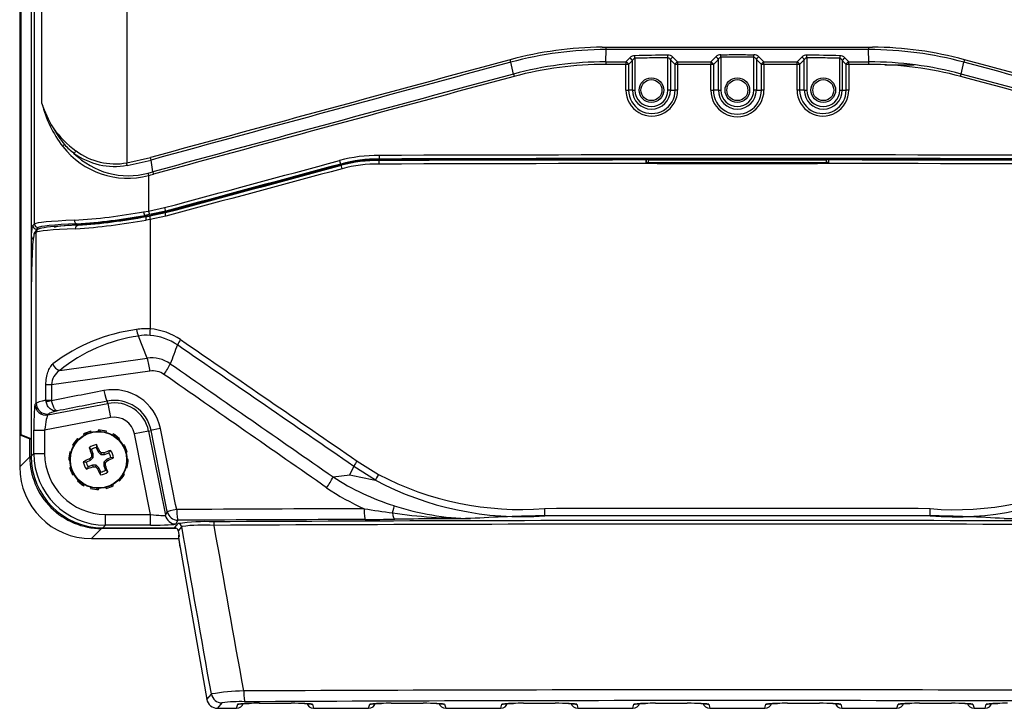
# Paper-space layout 'Layout1' of a CAD drawing. Header units: millimetres. Extents: x 44 to 263, y 63 to 187.
# Tile 1 of 11: x 44 to 85, y 63 to 92. Entities that reach past the tile are written whole.
import ezdxf

# ---------------------------------------------------------------- set-up
doc = ezdxf.new("R2010")
doc.units = ezdxf.units.MM
for name, color, linetype in [('Default', 7, 'Continuous'), ('MS-001450', 7, 'Continuous'), ('MS-001451', 7, 'Continuous'), ('MS-001452', 7, 'Continuous'), ('SCREW_-_M4_X_12M', 7, 'Continuous')]:
    doc.layers.add(name, color=color, linetype=linetype)

# ---------------------------------------------------------------- blocks, each defined once
blk = doc.blocks.new('SE')
at = {"layer": 'MS-001450', "color": 7, "linetype": 'Continuous'}
blk.add_line((80.914, 90.018), (79.685, 90.018), dxfattribs=at)
at = {"layer": 'MS-001451', "color": 7, "linetype": 'Continuous'}
for p, q in [((43.528, 118.215), (43.528, 73.222)), ((43.528, 118.215), (43.528, 73.222)), ((44.151, 83.374), (44.151, 117.592)), ((43.532, 116.873), (43.532, 74.564)), ((43.584, 74.564), (43.584, 116.872)), ((44.003, 117.04), (44.003, 80.271)), ((44.016, 82.845), (44.016, 117.066)), ((48.002, 109.336), (48.002, 85.931)), ((44.456, 88.416), (44.456, 106.333)), ((67.873, 90.768), (68.035, 90.769)), ((68.021, 90.151), (68.034, 90.663)), ((79.008, 90.663), (68.034, 90.663)), ((68.035, 90.769), (79.007, 90.769)), ((79.007, 90.769), (79.17, 90.768)), ((79.022, 90.151), (79.008, 90.663)), ((64.162, 89.641), (64.052, 90.135)), ((68.021, 90.151), (68.867, 90.151)), ((68.867, 90.151), (69.027, 90.315)), ((69.135, 90.209), (68.975, 90.045)), ((69.135, 88.968), (69.135, 90.209)), ((69.242, 90.301), (69.239, 90.407)), ((69.242, 90.301), (69.242, 88.968)), ((70.617, 90.325), (70.616, 90.431)), ((70.617, 88.968), (70.617, 90.325)), ((70.723, 90.24), (70.723, 88.968)), ((70.921, 90.045), (70.723, 90.24)), ((70.828, 90.346), (71.025, 90.151)), ((71.025, 90.151), (72.412, 90.151)), ((72.412, 90.151), (72.621, 90.361)), ((72.727, 90.255), (72.518, 90.045)), ((72.727, 88.968), (72.727, 90.255)), ((72.833, 90.344), (72.833, 90.45)), ((72.833, 90.344), (72.833, 88.968)), ((74.209, 90.344), (74.21, 90.45)), ((74.209, 88.968), (74.209, 90.344)), ((74.524, 90.045), (74.315, 90.255)), ((74.315, 90.255), (74.315, 88.968)), ((74.422, 90.361), (74.631, 90.151)), ((74.631, 90.151), (76.017, 90.151)), ((76.017, 90.151), (76.215, 90.346)), ((76.319, 90.24), (76.122, 90.045)), ((76.319, 88.968), (76.319, 90.24)), ((76.425, 90.325), (76.427, 90.431)), ((76.425, 90.325), (76.425, 88.968)), ((77.803, 90.407), (77.801, 90.301)), ((77.801, 88.968), (77.801, 90.301)), ((78.068, 90.045), (77.907, 90.209)), ((77.907, 90.209), (77.907, 88.968)), ((78.015, 90.315), (78.176, 90.151)), ((78.176, 90.151), (79.022, 90.151)), ((82.881, 89.641), (82.991, 90.135)), ((68.866, 90.045), (68.02, 90.045)), ((68.866, 88.968), (68.866, 90.045)), ((68.975, 90.045), (68.866, 90.045)), ((68.975, 90.045), (68.975, 88.968)), ((70.921, 88.968), (70.921, 90.045)), ((71.025, 90.045), (70.921, 90.045)), ((71.025, 90.045), (71.025, 88.968)), ((72.411, 90.045), (71.025, 90.045)), ((72.411, 88.968), (72.411, 90.045)), ((72.518, 90.045), (72.411, 90.045)), ((72.518, 90.045), (72.518, 88.968)), ((74.524, 88.968), (74.524, 90.045)), ((74.631, 90.045), (74.524, 90.045)), ((76.018, 90.045), (74.631, 90.045)), ((74.631, 90.045), (74.631, 88.968)), ((76.018, 88.968), (76.018, 90.045)), ((76.122, 90.045), (76.018, 90.045)), ((76.122, 90.045), (76.122, 88.968)), ((78.068, 88.968), (78.068, 90.045)), ((78.177, 90.045), (78.068, 90.045)), ((79.023, 90.045), (78.177, 90.045)), ((78.177, 90.045), (78.177, 88.968)), ((68.866, 88.968), (68.975, 88.968)), ((69.135, 88.968), (68.975, 88.968)), ((69.135, 88.968), (69.242, 88.968)), ((70.723, 88.968), (70.617, 88.968)), ((70.723, 88.968), (70.921, 88.968)), ((71.025, 88.968), (70.921, 88.968)), ((72.411, 88.968), (72.518, 88.968)), ((72.727, 88.968), (72.518, 88.968)), ((72.727, 88.968), (72.833, 88.968)), ((74.315, 88.968), (74.209, 88.968)), ((74.315, 88.968), (74.524, 88.968)), ((74.631, 88.968), (74.524, 88.968)), ((76.122, 88.968), (76.018, 88.968)), ((76.319, 88.968), (76.122, 88.968)), ((76.319, 88.968), (76.425, 88.968)), ((77.801, 88.968), (77.907, 88.968)), ((77.907, 88.968), (78.068, 88.968)), ((78.177, 88.968), (78.068, 88.968)), ((48.002, 85.931), (48.996, 86.149)), ((49.091, 85.553), (49.018, 86.047)), ((69.049, 86.08), (69.049, 86.049)), ((77.993, 86.049), (77.993, 86.08)), ((56.956, 85.852), (56.948, 85.881)), ((48.913, 85.398), (48.913, 83.916)), ((48.913, 83.916), (49.577, 84.057)), ((48.709, 83.884), (48.913, 83.916)), ((48.955, 83.768), (48.752, 83.735)), ((48.756, 83.705), (48.752, 83.735)), ((48.752, 83.735), (48.752, 83.735)), ((48.756, 83.705), (49.01, 83.748)), ((49.632, 83.912), (48.955, 83.768)), ((49.64, 83.884), (49.01, 83.748)), ((49.01, 83.748), (49.01, 83.721)), ((49.64, 83.884), (49.632, 83.912)), ((49.632, 83.912), (49.632, 83.912)), ((44.082, 83.305), (44.151, 83.374)), ((44.301, 83.224), (44.232, 83.155)), ((44.232, 83.155), (44.298, 83.155)), ((45.92, 83.336), (45.92, 83.38)), ((45.92, 83.38), (45.92, 83.38)), ((44.016, 82.845), (44.016, 82.842)), ((44.003, 80.271), (44.003, 80.158)), ((44.003, 80.158), (44.003, 74.397)), ((44.003, 80.158), (44.007, 80.158)), ((43.532, 74.564), (43.951, 74.397)), ((43.532, 74.564), (43.584, 74.564)), ((44.003, 74.397), (43.584, 74.564)), ((43.951, 73.645), (43.951, 74.397)), ((43.528, 73.222), (43.951, 73.645)), ((44.007, 73.645), (43.951, 73.645)), ((43.528, 73.222), (43.528, 73.222)), ((46.948, 70.648), (46.525, 70.225)), ((46.948, 70.676), (46.948, 70.648)), ((50.047, 70.648), (46.948, 70.648)), ((46.525, 70.225), (49.984, 70.225)), ((46.525, 70.225), (46.525, 70.225)), ((46.525, 70.225), (49.984, 70.225)), ((49.984, 70.225), (49.984, 70.225))]:
    blk.add_line(p, q, dxfattribs=at)
for centre, radius in [((69.929, 88.968), 0.514), ((69.929, 88.968), 0.439), ((73.521, 88.968), 0.514), ((73.521, 88.968), 0.439), ((77.113, 88.968), 0.514), ((77.113, 88.968), 0.439)]:
    blk.add_circle(centre, radius, dxfattribs=at)
for centre, radius, start, end in [((68.036, 75.37), 15.399, 90.6078, 105.0943), ((68.035, 75.363), 15.3, 90.0024, 105.0906), ((63.696, 90.764), 4.34, 358.6662, 0.0667), ((83.347, 90.763), 4.34, 179.9215, 181.322), ((79.008, 75.364), 15.299, 74.9093, 89.9977), ((79.006, 75.369), 15.401, 74.9062, 89.3921), ((961.562, -3239.05), 3448.149, 105.087561, 105.34639), ((962.1, -3241.778), 3450.818, 105.084437, 105.343116), ((61.557, 89.567), 2.559, 12.841, 15.2048), ((68.021, 75.291), 14.86, 90.0018, 105.0533), ((72.359, 90.051), 4.34, 178.678, 180.0785), ((69.246, 90.101), 0.307, 91.3232, 135.678), ((73.523, -119.497), 209.948, 90.79352, 91.16921), ((70.62, 90.135), 0.296, 45.4434, 90.8921), ((72.834, 90.149), 0.301, 90.2193, 135.1298), ((74.208, 90.149), 0.301, 44.8702, 89.7807), ((76.422, 90.135), 0.296, 89.1079, 134.5566), ((73.519, -119.497), 209.948, 88.83079, 89.20648), ((77.796, 90.101), 0.307, 44.3218, 88.6769), ((79.021, 75.291), 14.86, 74.9467, 89.998), ((74.683, 90.051), 4.34, 359.9215, 1.322), ((85.485, 89.567), 2.559, 164.795, 167.1588), ((-811.735, -3229.388), 3437.99, 74.65563, 74.915292), ((-811.608, -3228.187), 3436.902, 74.652443, 74.912154), ((68.02, 75.285), 14.76, 90.0018, 105.0503), ((79.023, 75.287), 14.758, 74.9486, 89.999), ((968.589, -3274.169), 3483.275, 105.049205, 105.306058), ((968.851, -3275.886), 3484.896, 105.046058, 105.302839), ((66.707, 90.222), 2.61, 192.8633, 195.1809), ((80.336, 90.222), 2.61, 344.8192, 347.1368), ((-827.239, -3295.908), 3505.641, 74.697853, 74.953175), ((-815.66, -3252.296), 3460.624, 74.69231, 74.950875), ((69.945, 88.967), 1.08, 179.913, 0.087), ((69.948, 88.966), 0.973, 179.8623, 0.1377), ((69.929, 88.968), 0.794, 180, 0), ((69.929, 88.968), 0.688, 180, 0), ((73.521, 88.966), 1.11, 179.902, 0.098), ((73.521, 88.966), 1.003, 179.8514, 0.1486), ((73.521, 88.968), 0.794, 180, 0), ((73.521, 88.968), 0.688, 180, 0), ((77.097, 88.967), 1.08, 179.913, 0.087), ((77.095, 88.966), 0.973, 179.8623, 0.1377), ((77.113, 88.968), 0.794, 180, 0), ((77.113, 88.968), 0.688, 180, 0), ((49.264, 89.627), 4.958, 194.1376, 217.4644), ((49.006, 89.857), 4.772, 197.5709, 211.1228), ((50.539, 90.766), 6.555, 211.0071, 218.4132), ((48.501, 90.021), 4.444, 216.3156, 233.8772), ((48.041, 88.724), 3.438, 217.9144, 284.6898), ((48.563, 89.685), 4.352, 223.4248, 230.5209), ((47.514, 88.602), 2.715, 233.0456, 280.3414), ((48.06, 88.596), 3.205, 225.0814, 285.0623), ((47.501, 88.715), 2.934, 234.5015, 280.0694), ((46.299, 96.008), 10.326, 279.5564, 285.2652), ((48.065, 85.892), 0.966, 9.2142, 15.4332), ((58.497, 80.138), 6.101, 89.5414, 105.199), ((58.508, 80.146), 5.943, 89.5302, 105.218), ((58.518, 80.095), 5.965, 89.0528, 105.1766), ((59.136, 86.205), 0.591, 176.7808, 191.3847), ((73.521, -4700.289), 4786.365, 89.946436, 90.053564), ((46.311, 95.763), 10.582, 284.1212, 285.2328), ((46.227, 96.067), 11.002, 284.1343, 285.215), ((50.06, 85.713), 0.982, 189.3846, 195.5048), ((44.186, 108.865), 25.387, 273.6825, 280.2632), ((44.362, 107.275), 23.945, 273.7297, 280.5638), ((44.387, 106.165), 22.88, 273.8415, 281.0088), ((257.095, 80.471), 213.092, 179.36174, 180.05382), ((44.065, 76.772), 2.379, 267.2372, 268.57), ((46.947, 73.644), 2.996, 179.9851, 270.0149)]:
    blk.add_arc(centre, radius, start, end, dxfattribs=at)
for centre, major_axis, ratio, start_param, end_param in [((68.869, 90.045), (0, 0.15), 0.02217, 0.785398, 1.570796), ((68.869, 90.045), (0.107, -0.105), 0.573131, 1.04096, 2.101052), ((69.029, 90.209), (0.107, -0.105), 0.573272, 1.041165, 2.100819), ((70.829, 90.24), (0.105, 0.107), 0.579837, 1.050816, 2.090633), ((71.027, 90.045), (0.105, 0.107), 0.579652, 1.050554, 2.090915), ((71.027, 90.045), (0, 0.15), 0.011887, 0.785398, 1.570796), ((72.412, 90.045), (0, -0.15), 0.005286, 3.926991, 4.712389), ((72.412, 90.045), (0.106, -0.106), 0.576336, 1.045681, 2.095936), ((72.621, 90.255), (0.106, -0.106), 0.576526, 1.045964, 2.095644), ((74.421, 90.255), (0.106, 0.106), 0.576526, 1.045949, 2.095628), ((74.63, 90.045), (0.106, 0.106), 0.576336, 1.045657, 2.095912), ((74.63, 90.045), (0, 0.15), 0.005286, 4.712389, 5.497787), ((76.016, 90.045), (0, 0.15), 0.011887, 4.712389, 5.497787), ((76.016, 90.045), (0.105, -0.107), 0.579652, 1.050677, 2.091039), ((76.213, 90.24), (0.105, -0.107), 0.579837, 1.05096, 2.090777), ((78.013, 90.209), (0.107, 0.105), 0.573272, 1.040774, 2.100427), ((78.174, 90.045), (0.107, 0.105), 0.573131, 1.040541, 2.100632), ((78.174, 90.045), (0, 0.15), 0.02217, 4.712389, 5.497787), ((45.446, 86.611), (0.117, 0.094), 0.615992, 1.450256, 2.226006), ((45.79, 86.432), (0.087, 0.122), 0.533761, 4.132276, 5.075843), ((73.521, 77.1), (-210, 0), 0.04363, 4.640646, 4.78376), ((73.521, 76.95), (209.85, 0), 0.043661, 1.499054, 1.642167), ((73.521, 76.95), (-209.175, 0), 0.043661, -1.549415, -1.499479), ((73.521, 76.95), (209.175, 0), 0.043661, 1.498822, 1.549415), ((47.983, 85.931), (0.025, -0.148), 0.120209, 0.764991, 1.550595), ((48.931, 85.398), (-0.037, 0.145), 0.113676, 0.756636, 1.542159), ((48.931, 83.916), (-0.025, 0.148), 0.115523, 1.551018, 3.097665), ((44.232, 83.305), (-0.106, 0.106), 0.998099, 0.786349, 2.355243), ((49.546, 83.364), (-5.4, 0), 0.042448, 5.474782, 6.239552), ((44.301, 83.374), (-0.106, 0.106), 0.998099, 0.786349, 2.355243), ((49.546, 83.214), (-5.25, 0), 0.043661, 5.474776, 6.239552), ((49.546, 83.214), (-4.575, 0), 0.043661, -0.655832, -0.043633), ((44.153, 80.271), (-0.15, 0), 0.035945, 0.008732, 0.248991), ((46.531, 73.228), (2.125, 2.125), 0.998289, 2.357146, 3.926039)]:
    blk.add_ellipse(centre, major_axis=major_axis, ratio=ratio, start_param=start_param, end_param=end_param, dxfattribs=at)
for points, knots in [([(69.135, 90.209), (69.146, 90.23), (69.159, 90.25), (69.184, 90.277), (69.194, 90.284), (69.216, 90.297), (69.228, 90.301), (69.242, 90.301)], [0, 0, 0, 0, 0.5, 0.5, 0.75, 0.75, 1, 1, 1, 1]), ([(70.617, 90.325), (70.388, 90.322), (70.159, 90.318), (69.93, 90.314), (69.701, 90.31), (69.471, 90.306), (69.242, 90.301)], [0, 0, 0, 0, 0.499225, 0.499225, 0.499225, 1, 1, 1, 1]), ([(70.617, 90.325), (70.63, 90.325), (70.642, 90.322), (70.665, 90.312), (70.675, 90.304), (70.7, 90.28), (70.713, 90.26), (70.723, 90.24)], [0, 0, 0, 0, 0.25, 0.25, 0.5, 0.5, 1, 1, 1, 1]), ([(72.727, 90.255), (72.738, 90.276), (72.75, 90.296), (72.776, 90.321), (72.786, 90.329), (72.808, 90.34), (72.82, 90.344), (72.833, 90.344)], [0, 0, 0, 0, 0.5, 0.5, 0.75, 0.75, 1, 1, 1, 1]), ([(72.833, 90.45), (73.062, 90.451), (73.292, 90.451), (73.521, 90.451), (73.751, 90.451), (73.98, 90.451), (74.21, 90.45)], [0, 0, 0, 0, 0.500004, 0.500004, 0.500004, 1, 1, 1, 1]), ([(74.209, 90.344), (73.98, 90.345), (73.751, 90.345), (73.521, 90.345), (73.292, 90.345), (73.063, 90.345), (72.833, 90.344)], [0, 0, 0, 0, 0.499996, 0.499996, 0.499996, 1, 1, 1, 1]), ([(74.209, 90.344), (74.222, 90.344), (74.235, 90.34), (74.257, 90.329), (74.266, 90.321), (74.292, 90.296), (74.305, 90.276), (74.315, 90.255)], [0, 0, 0, 0, 0.25, 0.25, 0.5, 0.5, 1, 1, 1, 1]), ([(76.319, 90.24), (76.33, 90.26), (76.342, 90.28), (76.368, 90.304), (76.378, 90.311), (76.4, 90.322), (76.413, 90.325), (76.425, 90.325)], [0, 0, 0, 0, 0.5, 0.5, 0.75, 0.75, 1, 1, 1, 1]), ([(77.801, 90.301), (77.571, 90.306), (77.342, 90.31), (77.112, 90.314), (76.883, 90.318), (76.654, 90.322), (76.425, 90.325)], [0, 0, 0, 0, 0.500767, 0.500767, 0.500767, 1, 1, 1, 1]), ([(77.801, 90.301), (77.814, 90.301), (77.827, 90.297), (77.849, 90.285), (77.858, 90.277), (77.884, 90.251), (77.897, 90.23), (77.907, 90.209)], [0, 0, 0, 0, 0.25, 0.25, 0.5, 0.5, 1, 1, 1, 1]), ([(56.898, 86.025), (56.908, 85.988), (56.919, 85.951), (56.938, 85.897), (56.945, 85.881), (56.948, 85.881)], [0, 0, 0, 0, 0.5, 0.5, 1, 1, 1, 1]), ([(58.616, 86.059), (58.612, 86.06), (58.603, 86.061), (58.594, 86.063), (58.585, 86.065), (58.579, 86.067), (58.573, 86.07), (58.57, 86.072), (58.565, 86.074), (58.558, 86.078), (58.55, 86.082), (58.551, 86.085), (58.555, 86.087), (58.556, 86.088), (58.557, 86.089)], [0, 0, 0, 0, 0.062653, 0.124292, 0.185151, 0.286466, 0.365241, 0.427165, 0.505958, 0.607267, 0.783456, 0.909121, 0.950964, 1, 1, 1, 1]), ([(49.577, 84.057), (49.587, 84.02), (49.598, 83.982), (49.619, 83.929), (49.627, 83.913), (49.632, 83.912)], [0, 0, 0, 0, 0.5, 0.5, 1, 1, 1, 1]), ([(48.709, 83.884), (48.714, 83.846), (48.722, 83.807), (48.738, 83.753), (48.746, 83.736), (48.752, 83.735)], [0, 0, 0, 0, 0.5, 0.5, 1, 1, 1, 1]), ([(44.016, 82.842), (44.021, 82.913), (44.026, 82.975), (44.037, 83.085), (44.042, 83.132), (44.059, 83.248), (44.07, 83.293), (44.082, 83.305)], [0, 0, 0, 0, 0.25, 0.25, 0.5, 0.5, 1, 1, 1, 1]), ([(45.816, 83.53), (45.817, 83.51), (45.82, 83.492), (45.831, 83.456), (45.839, 83.439), (45.867, 83.398), (45.893, 83.381), (45.92, 83.38)], [0, 0, 0, 0, 0.25, 0.25, 0.5, 0.5, 1, 1, 1, 1]), ([(44.016, 82.842), (44.017, 82.809), (44.034, 82.777), (44.071, 82.745), (44.082, 82.738), (44.094, 82.733)], [0, 0, 0, 0, 0.5, 0.5, 0.6745421, 0.6745421, 0.6745421, 0.6745421]), ([(49.984, 70.225), (49.999, 70.225), (50.032, 70.225), (50.085, 70.226), (50.123, 70.228), (50.147, 70.231), (50.164, 70.234), (50.172, 70.236)], [0, 0, 0, 0, 0.1316636, 0.3248367, 0.5310395, 0.657961, 0.7418557, 0.7418557, 0.7418557, 0.7418557])]:
    blk.add_open_spline(points, degree=3, knots=knots, dxfattribs=at)
for points in [[(49.577, 84.057), (52.013, 84.711), (54.454, 85.367), (56.898, 86.025)], [(56.948, 85.881), (54.506, 85.223), (52.067, 84.566), (49.632, 83.912)], [(56.956, 85.852), (54.514, 85.194), (52.075, 84.537), (49.64, 83.884)], [(44.232, 83.155), (44.224, 83.147), (44.215, 83.123), (44.207, 83.083)]]:
    blk.add_open_spline(points, degree=3, dxfattribs=at)
at = {"layer": 'MS-001452', "color": 7, "linetype": 'Continuous'}
for p, q in [((69.703, 86.05), (69.719, 86.03)), ((69.79, 86.074), (69.79, 86.058)), ((69.79, 86.058), (77.252, 86.058)), ((69.79, 86.058), (69.79, 85.946)), ((77.252, 86.074), (77.252, 86.058)), ((77.252, 85.946), (77.252, 86.058)), ((77.324, 86.03), (77.34, 86.05)), ((69.698, 85.91), (69.723, 85.935)), ((69.785, 85.935), (69.723, 85.935)), ((69.79, 85.946), (69.785, 85.935)), ((77.258, 85.935), (77.252, 85.946)), ((77.319, 85.935), (77.258, 85.935)), ((77.319, 85.935), (77.345, 85.91)), ((48.977, 83.565), (48.816, 83.539)), ((48.97, 83.713), (49.621, 83.849)), ((49.641, 83.704), (48.977, 83.565)), ((48.977, 83.565), (48.977, 78.99)), ((44.264, 83.131), (44.187, 83.062)), ((44.215, 83.02), (44.138, 82.951)), ((44.215, 75.882), (44.215, 83.02)), ((44.007, 80.104), (44.007, 73.672)), ((44.007, 80.104), (44.007, 80.104)), ((44.007, 80.104), (44.007, 73.672)), ((48.857, 77.765), (48.494, 78.69)), ((45.199, 77.256), (48.857, 77.765)), ((48.972, 77.227), (44.861, 76.654)), ((44.861, 76.654), (44.626, 76.654)), ((44.626, 76.013), (44.626, 76.654)), ((44.861, 76.654), (44.861, 76.013)), ((44.168, 75.839), (44.215, 75.882)), ((44.626, 76.013), (44.861, 76.013)), ((44.634, 75.938), (44.626, 76.013)), ((44.701, 75.397), (47.206, 75.872)), ((44.861, 76.013), (44.863, 75.988)), ((47.206, 75.872), (47.188, 75.97)), ((47.206, 75.872), (47.318, 75.283)), ((44.748, 75.44), (44.701, 75.397)), ((47.318, 75.283), (44.569, 74.762)), ((44.119, 73.784), (44.119, 74.762)), ((44.119, 74.762), (44.569, 74.762)), ((44.569, 74.762), (44.569, 73.784)), ((48.915, 74.719), (48.327, 74.602)), ((48.996, 71.237), (48.327, 74.602)), ((48.915, 74.719), (49.023, 74.74)), ((48.915, 74.719), (49.615, 71.198)), ((44.007, 73.672), (44.119, 73.784)), ((44.007, 73.672), (44.007, 73.672)), ((44.119, 73.784), (44.569, 73.784)), ((57.63, 73.468), (58.518, 72.903)), ((56.63, 72.802), (57.32, 72.888)), ((57.32, 72.888), (57.49, 73.244)), ((58.392, 72.668), (57.49, 73.244)), ((47.116, 71.237), (48.996, 71.237)), ((47.116, 70.788), (47.116, 71.237)), ((48.996, 70.788), (48.996, 71.237)), ((49.615, 71.198), (49.699, 71.353)), ((47.116, 70.788), (47.004, 70.676)), ((48.996, 70.788), (47.116, 70.788)), ((50.002, 70.676), (50.15, 70.853)), ((50.14, 70.991), (50.056, 70.836)), ((47.004, 70.676), (50.002, 70.676)), ((47.004, 70.676), (47.004, 70.676)), ((47.004, 70.676), (50.002, 70.676)), ((50.002, 70.676), (50.002, 70.676)), ((50.298, 70.729), (50.149, 70.552)), ((50.149, 70.552), (50.191, 70.317)), ((50.149, 70.552), (50.149, 70.552)), ((50.149, 70.552), (50.189, 70.324)), ((50.191, 70.317), (50.171, 70.301)), ((50.229, 69.851), (51.348, 63.504)), ((50.229, 69.851), (50.229, 69.851)), ((50.229, 69.851), (51.348, 63.504)), ((51.348, 63.504), (51.538, 63.73)), ((51.348, 63.504), (51.348, 63.504)), ((51.981, 63.359), (51.791, 63.133)), ((51.791, 63.133), (52.592, 63.133)), ((51.791, 63.133), (51.791, 63.132)), ((51.791, 63.132), (52.592, 63.132)), ((52.592, 63.133), (52.638, 63.299)), ((52.592, 63.133), (52.592, 63.132)), ((53.537, 63.342), (54.868, 63.342)), ((53.537, 63.342), (53.537, 63.342)), ((53.537, 63.342), (54.868, 63.342)), ((54.868, 63.342), (54.868, 63.342)), ((55.768, 63.299), (55.813, 63.133)), ((55.813, 63.133), (58.112, 63.133)), ((55.813, 63.133), (55.813, 63.132)), ((55.813, 63.132), (58.112, 63.132)), ((58.112, 63.133), (58.158, 63.299)), ((58.112, 63.133), (58.112, 63.132)), ((59.057, 63.342), (60.388, 63.342)), ((59.057, 63.342), (59.057, 63.342)), ((59.057, 63.342), (60.388, 63.342)), ((60.388, 63.342), (60.388, 63.342)), ((61.288, 63.299), (61.333, 63.133)), ((61.333, 63.133), (63.632, 63.133)), ((61.333, 63.133), (61.333, 63.132)), ((61.333, 63.132), (63.632, 63.132)), ((63.632, 63.133), (63.678, 63.299)), ((63.632, 63.133), (63.632, 63.132)), ((64.577, 63.342), (65.908, 63.342)), ((64.577, 63.342), (64.577, 63.342)), ((64.577, 63.342), (65.908, 63.342)), ((65.908, 63.342), (65.908, 63.342)), ((66.808, 63.299), (66.853, 63.133)), ((66.853, 63.133), (69.152, 63.133)), ((66.853, 63.133), (66.853, 63.132)), ((66.853, 63.132), (69.152, 63.132)), ((69.152, 63.133), (69.198, 63.299)), ((69.152, 63.133), (69.152, 63.132)), ((70.097, 63.342), (71.428, 63.342)), ((70.097, 63.342), (70.097, 63.342)), ((70.097, 63.342), (71.428, 63.342)), ((71.428, 63.342), (71.428, 63.342)), ((72.328, 63.299), (72.373, 63.133)), ((72.373, 63.133), (74.672, 63.133)), ((72.373, 63.133), (72.373, 63.132)), ((72.373, 63.132), (74.672, 63.132)), ((74.672, 63.133), (74.718, 63.299)), ((74.672, 63.133), (74.672, 63.132)), ((75.617, 63.342), (76.948, 63.342)), ((75.617, 63.342), (75.617, 63.342)), ((75.617, 63.342), (76.948, 63.342)), ((76.948, 63.342), (76.948, 63.342)), ((77.848, 63.299), (77.893, 63.133)), ((77.893, 63.133), (80.192, 63.133)), ((77.893, 63.133), (77.893, 63.132)), ((77.893, 63.132), (80.192, 63.132)), ((80.192, 63.133), (80.238, 63.299)), ((80.192, 63.133), (80.192, 63.132)), ((81.137, 63.342), (82.468, 63.342)), ((81.137, 63.342), (81.137, 63.342)), ((81.137, 63.342), (82.468, 63.342)), ((82.468, 63.342), (82.468, 63.342)), ((83.368, 63.299), (83.413, 63.133)), ((83.413, 63.133), (83.873, 63.133)), ((83.413, 63.133), (83.413, 63.132)), ((83.413, 63.132), (83.873, 63.132)), ((83.873, 63.133), (83.919, 63.299)), ((83.873, 63.133), (83.873, 63.132))]:
    blk.add_line(p, q, dxfattribs=at)
for centre, radius, start, end in [((58.508, 80.08), 5.949, 89.5178, 104.8772), ((70.574, 85.947), 0.877, 173.257, 182.4561), ((69.077, 85.951), 0.646, 358.5808, 7.0181), ((77.963, 85.951), 0.644, 172.9691, 181.432), ((76.468, 85.947), 0.878, 357.5481, 6.7368), ((58.497, 80.071), 5.807, 89.5062, 104.8687), ((73.521, 6069.238), 5983.33, 269.9633839, 270.0366161), ((73.521, 6078.514), 5992.569, 269.9643265, 270.0356735), ((44.225, 108.604), 25.482, 273.6946, 280.381), ((44.357, 107.351), 24.081, 273.8411, 280.6753), ((44.195, 111.662), 28.354, 279.3813, 279.6947), ((44.465, 82.877), 0.324, 96.6867, 128.3562), ((44.373, 82.883), 0.258, 136.1155, 175.0051), ((49.35, 71.707), 7.314, 97.4202, 127.2925), ((49.434, 72.029), 6.727, 98.0275, 129.0096), ((48.812, 76.689), 2.307, 85.8959, 100.1432), ((49.206, 79.073), 0.808, 188.0466, 208.2486), ((48.841, 76.919), 1.805, 85.6511, 101.0695), ((48.784, 76.398), 2.599, 55.5822, 85.7407), ((48.805, 76.4), 2.325, 55.5299, 85.7358), ((387.77, -51.484), 361.74, 158.972, 159.10453), ((51.496, 77.658), 1.525, 144.5886, 154.4168), ((49.044, 76.412), 1.366, 55.3137, 97.855), ((46.134, 76.905), 2.856, 6.4771, 17.5424), ((47.159, 78.805), 2.95, 324.3725, 334.5049), ((45.613, 76.628), 0.753, 123.3977, 178.0315), ((49.085, 76.407), 0.828, 55.2533, 97.8342), ((47.432, 74.43), 2.019, 11.3786, 101.0085), ((47.488, 74.434), 1.565, 11.292, 101.063), ((47.479, 74.433), 1.464, 11.2393, 100.7427), ((47.479, 74.433), 0.865, 11.2393, 100.7427), ((59.539, 72.117), 2.339, 144.7042, 151.1906), ((81.84, 189.712), 119.369, 258.14655, 258.67196), ((64.498, 84.4), 12.959, 242.5174, 274.2437), ((82.631, 83.978), 12.545, 265.2187, 298.0205), ((52.972, 74.731), 4.135, 324.8778, 332.1976), ((62.12, 81.166), 10.005, 236.7192, 252.9246), ((64.524, 84.221), 13.079, 242.0442, 274.1424), ((82.605, 83.814), 12.68, 265.3382, 298.4755), ((62.004, 80.64), 10.031, 235.7262, 246.0167), ((62.579, 81.939), 10.881, 251.814, 268.8711), ((62.778, 99.962), 28.897, 260.3344, 262.7135), ((62.447, 94.489), 23.428, 261.8178, 269.7968), ((73.521, -4303.503), 4374.986, 89.894385, 90.105613), ((84.595, 94.489), 23.428, 270.2032, 278.1823), ((51.317, 62.531), 8.403, 87.8042, 97.9803), ((51.236, 63.595), 7.196, 86.6637, 97.4894), ((57.276, 244.436), 173.411, 270.22598, 270.63581), ((67.019, -719.375), 790.449, 90.337396, 90.566732), ((66.175, 10.561), 60.62, 90.66753, 93.60381), ((73.521, -4291.312), 4362.495, 89.894234, 90.105764), ((80.862, 10.412), 60.769, 86.39976, 89.32873), ((53.084, 54.451), 9.408, 91.1836, 99.4602), ((52.726, 58.038), 5.373, 87.7782, 97.9718), ((52.592, 63.433), 0.3, 269.982, 344.7552), ((55.813, 63.433), 0.3, 195.2448, 270.018), ((58.112, 63.433), 0.3, 269.982, 344.7552), ((61.333, 63.433), 0.3, 195.2448, 270.018), ((63.632, 63.433), 0.3, 269.982, 344.7552), ((66.853, 63.433), 0.3, 195.2448, 270.018), ((69.152, 63.433), 0.3, 269.982, 344.7552), ((72.373, 63.433), 0.3, 195.2448, 270.018), ((74.672, 63.433), 0.3, 269.982, 344.7552), ((77.893, 63.433), 0.3, 195.2448, 270.018), ((80.192, 63.433), 0.3, 269.982, 344.7552), ((83.413, 63.433), 0.3, 195.2448, 270.018), ((83.873, 63.433), 0.3, 269.982, 344.7552)]:
    blk.add_arc(centre, radius, start, end, dxfattribs=at)
for centre, major_axis, ratio, start_param, end_param in [((73.521, 76.889), (-209.85, 0), 0.043661, -1.5526, -1.499432), ((73.521, 76.889), (209.85, 0), 0.043661, 1.499432, 1.5526), ((73.521, 76.739), (210, 0), 0.04363, 1.499029, 1.642161), ((48.995, 83.565), (0.025, -0.148), 0.115202, 3.097667, 4.692545), ((49.608, 83.009), (-5.4, 0), 0.042448, -0.80523, -0.047997), ((44.364, 83.02), (0.101, -0.111), 0.9979, 3.138691, 3.975687), ((49.608, 83.159), (-5.25, 0), 0.043661, -0.805085, -0.194039), ((44.144, 80.104), (0, 2.85), 0.048033, 0.231292, 1.570796), ((44.144, 80.104), (0, 2.85), 0.048033, 0.043633, 0.231292), ((44.288, 82.951), (0.101, -0.111), 0.9979, 3.141593, 3.975687), ((49.012, 78.99), (-0.022, -0.299), 0.116555, 4.721105, 5.8556), ((45.18, 77.526), (0.203, -0.221), 0.789776, 4.082946, 5.49359), ((73.521, 74.126), (-207.446, -39.32), 0.034238, -1.449316, -1.438699), ((47.104, 76.412), (0.086, -0.442), 0.125315, 4.688045, 6.248001), ((44.17, 74.771), (0, -1.069), 0.047188, 3.185472, 4.721362), ((44.617, 75.839), (-0.306, 0.33), 0.997856, 0.822881, 2.579136), ((49.608, 76.812), (-5.4, -0.94), 0.031624, -0.4012, -0.053502), ((44.664, 75.882), (0.306, -0.33), 0.997856, 3.964474, 5.720728), ((44.905, 75.988), (-0.294, -0.058), 0.02683, -1.434816, -0.407335), ((73.605, 73.684), (-206.996, -39.32), 0.034307, -1.449344, -1.439132), ((44.619, 74.771), (0.085, 0.627), 0.077012, 0.06064, 1.59653), ((49.692, 76.37), (-4.95, -0.94), 0.034307, -0.385014, -0.054513), ((49.464, 74.828), (-0.441, -0.088), 0.022892, 4.826609, 6.24827), ((73.08, -83.159), (-206.88, 1042.335), 0.006798, -1.423361, -1.420074), ((73.521, -83.069), (-207.328, 1042.327), 0.006812, -1.423368, -1.420081), ((47.01, 73.679), (2.126, 2.126), 0.99793, 2.357345, 3.92584), ((47.122, 73.79), (2.125, 2.125), 0.998389, 2.357345, 3.92584), ((47.122, 73.79), (1.807, 1.807), 0.997701, 2.357345, 3.92584), ((58.539, 72.903), (-0.152, -0.258), 0.061592, 4.748674, 5.884566), ((58.996, 71.051), (0.182, 0.572), 0.066521, -1.100406, -0.246691), ((48.986, 71.288), (0.629, -0.089), 0.076402, 4.739127, 6.275017), ((50.056, 71.286), (0.396, -0.215), 0.99851, 3.835561, 5.208836), ((50.14, 71.44), (-0.441, -0.088), 0.022238, 4.823387, 6.24827), ((50.14, 71.44), (-0.396, 0.215), 0.99851, 0.693968, 2.067243), ((73.521, 61.561), (-207.45, 0), 0.047929, -1.495551, -1.457601), ((50.14, 71.44), (0.002, -0.45), 0.112952, 4.711772, 6.234879), ((57.96, 71.476), (0.002, -0.45), 0.075174, 4.712117, 6.235052), ((59.2, 71.485), (0.005, -0.45), 0.218108, 5.136614, 6.234004), ((65.468, 71.476), (0.001, -0.3), 0.038402, 4.712318, 6.235153), ((81.574, 71.476), (-0.001, -0.3), 0.038402, 0.048032, 1.570867), ((48.986, 70.838), (1.071, 0), 0.047108, 4.721772, 6.257661), ((73.521, 61.111), (-207, 0), 0.048033, -1.495551, -1.457601), ((50.15, 70.703), (-0.115, 0.096), 0.99804, 4.015223, 5.409555), ((73.521, 60.889), (-210.15, 0), 0.048033, 4.608073, 4.816705), ((51.639, 70.778), (-0.001, 0.15), 0.104125, 4.711865, 6.234926), ((73.521, 60.739), (210, 0), 0.048068, 1.466481, 1.675112), ((50.001, 70.525), (-0.097, -0.116), 0.994147, 2.444427, 3.838758), ((50.319, 70.327), (0.095, -0.116), 0.998486, 3.663173, 4.201104), ((72.046, -109.969), (-208.268, 1183.871), 0.008322, -1.425007, -1.419028), ((73.521, -109.709), (-209.766, 1183.869), 0.008379, -1.425142, -1.419229), ((50.251, 69.851), (-0.08, 0.45), 0.0473, 0.026547, 1.562437), ((73.521, 53.84), (-210, 0), 0.047931, 4.613987, 4.810791), ((52.934, 63.856), (-0.002, 0.45), 0.098242, 1.57033, 3.093363), ((51.792, 63.583), (0.289, 0.345), 0.999345, 2.444427, 3.838758), ((51.981, 63.808), (-0.345, 0.289), 0.99804, 0.873631, 2.267962), ((73.521, 53.39), (209.55, 0), 0.048033, 1.472394, 1.669199), ((53.537, 63.299), (-0.9, 0), 0.048033, 5.202837, 6.270095), ((52.638, 63.599), (-0.289, 0.079), 0.998763, 1.836554, 2.198541), ((53.537, 63.299), (-0.9, 0), 0.048033, 4.712389, 5.202837), ((54.868, 63.299), (0.9, 0), 0.048033, 0.874032, 1.570796), ((54.868, 63.299), (0.9, 0), 0.048033, 0.01309, 0.874032), ((55.768, 63.599), (0.289, 0.079), 0.998763, 4.084068, 4.446631), ((59.057, 63.299), (-0.9, 0), 0.048033, 5.202837, 6.270095), ((58.158, 63.599), (-0.289, 0.079), 0.998763, 1.836554, 2.198541), ((59.057, 63.299), (-0.9, 0), 0.048033, 4.712389, 5.202837), ((60.388, 63.299), (0.9, 0), 0.048033, 0.874032, 1.570796), ((60.388, 63.299), (0.9, 0), 0.048033, 0.01309, 0.874032), ((61.288, 63.599), (0.289, 0.079), 0.998763, 4.084068, 4.446631), ((64.577, 63.299), (-0.9, 0), 0.048033, 5.202837, 6.270095), ((63.678, 63.599), (-0.289, 0.079), 0.998763, 1.836554, 2.198541), ((64.577, 63.299), (-0.9, 0), 0.048033, 4.712389, 5.202837), ((65.908, 63.299), (-0.9, 0), 0.048033, 4.015625, 4.712389), ((65.908, 63.299), (-0.9, 0), 0.048033, 3.154683, 4.015625), ((66.808, 63.599), (0.289, 0.079), 0.998763, 4.084068, 4.446631), ((70.097, 63.299), (-0.9, 0), 0.048033, 5.202837, 6.270095), ((69.198, 63.599), (-0.289, 0.079), 0.998763, 1.836554, 2.198541), ((70.097, 63.299), (-0.9, 0), 0.048033, 4.712389, 5.202837), ((71.428, 63.299), (0.9, 0), 0.048033, 0.874032, 1.570796), ((71.428, 63.299), (0.9, 0), 0.048033, 0.01309, 0.874032), ((72.328, 63.599), (0.289, 0.079), 0.998763, 4.084068, 4.446631), ((75.617, 63.299), (-0.9, 0), 0.048033, 5.202837, 6.270095), ((74.718, 63.599), (-0.289, 0.079), 0.998763, 1.836554, 2.198541), ((75.617, 63.299), (-0.9, 0), 0.048033, 4.712389, 5.202837), ((76.948, 63.299), (-0.9, 0), 0.048033, 4.015625, 4.712389), ((76.948, 63.299), (-0.9, 0), 0.048033, 3.154683, 4.015625), ((77.848, 63.599), (0.289, 0.079), 0.998763, 4.084068, 4.446631), ((81.137, 63.299), (-0.9, 0), 0.048033, 5.202837, 6.270095), ((80.238, 63.599), (-0.289, 0.079), 0.998763, 1.836554, 2.198541), ((81.137, 63.299), (-0.9, 0), 0.048033, 4.712389, 5.202837), ((82.468, 63.299), (-0.9, 0), 0.048033, 4.015625, 4.712389), ((82.468, 63.299), (-0.9, 0), 0.048033, 3.154683, 4.015625), ((83.368, 63.599), (0.289, 0.079), 0.998763, 4.084068, 4.446631), ((84.818, 63.299), (-0.9, 0), 0.048033, 5.202837, 6.270095), ((83.919, 63.599), (-0.289, 0.079), 0.998763, 1.836554, 2.198541), ((84.818, 63.299), (-0.9, 0), 0.048033, 4.712389, 5.202837)]:
    blk.add_ellipse(centre, major_axis=major_axis, ratio=ratio, start_param=start_param, end_param=end_param, dxfattribs=at)
for points, knots in [([(58.548, 85.878), (58.547, 85.919), (58.548, 85.959), (58.552, 86.015), (58.555, 86.03), (58.558, 86.028)], [0, 0, 0, 0, 0.5, 0.5, 1, 1, 1, 1]), ([(57.007, 85.684), (56.997, 85.723), (56.988, 85.761), (56.978, 85.815), (56.977, 85.83), (56.981, 85.829)], [0, 0, 0, 0, 0.5, 0.5, 1, 1, 1, 1]), ([(48.816, 83.539), (48.811, 83.578), (48.807, 83.617), (48.808, 83.672), (48.811, 83.688), (48.817, 83.687)], [0, 0, 0, 0, 0.5, 0.5, 1, 1, 1, 1]), ([(49.641, 83.704), (49.631, 83.742), (49.623, 83.781), (49.616, 83.834), (49.616, 83.85), (49.621, 83.849)], [0, 0, 0, 0, 0.5, 0.5, 1, 1, 1, 1]), ([(45.867, 83.175), (45.866, 83.214), (45.876, 83.254), (45.914, 83.31), (45.942, 83.325), (45.97, 83.324)], [0, 0, 0, 0, 0.5, 0.5, 1, 1, 1, 1]), ([(44.626, 76.654), (44.626, 76.703), (44.628, 76.752), (44.635, 76.847), (44.64, 76.893), (44.654, 76.983), (44.663, 77.028), (44.683, 77.111), (44.694, 77.15), (44.72, 77.225), (44.734, 77.261), (44.765, 77.326), (44.782, 77.357), (44.835, 77.44), (44.875, 77.487), (44.919, 77.526)], [0, 0, 0, 0, 0.125, 0.125, 0.25, 0.25, 0.375, 0.375, 0.5, 0.5, 0.625, 0.625, 0.75, 0.75, 1, 1, 1, 1]), ([(45.093, 75.562), (45.044, 75.554), (44.993, 75.557), (44.919, 75.579), (44.895, 75.588), (44.849, 75.613), (44.826, 75.628), (44.763, 75.68), (44.725, 75.724), (44.681, 75.799), (44.669, 75.826), (44.648, 75.881), (44.64, 75.909), (44.634, 75.938)], [0, 0, 0, 0, 0.25, 0.25, 0.375, 0.375, 0.5, 0.5, 0.75, 0.75, 0.875, 0.875, 1, 1, 1, 1]), ([(45.093, 75.562), (45.074, 75.561), (45.053, 75.57), (45.02, 75.6), (45.009, 75.613), (44.988, 75.643), (44.977, 75.661), (44.945, 75.719), (44.925, 75.767), (44.898, 75.846), (44.89, 75.874), (44.876, 75.93), (44.869, 75.959), (44.863, 75.988)], [0, 0, 0, 0, 0.25, 0.25, 0.375, 0.375, 0.5, 0.5, 0.75, 0.75, 0.875, 0.875, 1, 1, 1, 1]), ([(50.178, 70.38), (50.177, 70.378), (50.173, 70.367), (50.169, 70.349), (50.166, 70.327), (50.166, 70.299), (50.169, 70.255), (50.178, 70.171), (50.195, 70.054), (50.214, 69.938), (50.225, 69.875), (50.229, 69.851)], [0.102744, 0.102744, 0.102744, 0.102744, 0.1132453, 0.1518829, 0.1905077, 0.2491851, 0.3852757, 0.5579286, 0.7404226, 0.9188911, 1, 1, 1, 1]), ([(52.721, 63.314), (52.721, 63.314), (52.726, 63.315), (52.753, 63.319), (52.818, 63.324), (52.922, 63.33), (53.031, 63.334), (53.101, 63.336), (53.123, 63.336)], [0.362714, 0.362714, 0.362714, 0.362714, 0.408152, 0.5065228, 0.6336156, 0.7830492, 0.9434781, 1, 1, 1, 1]), ([(55.431, 63.332), (55.447, 63.331), (55.508, 63.329), (55.59, 63.324), (55.658, 63.318), (55.682, 63.315), (55.685, 63.314), (55.685, 63.314)], [0, 0, 0, 0, 0.0576043, 0.2528749, 0.4156499, 0.5376701, 0.5687188, 0.5687188, 0.5687188, 0.5687188]), ([(58.241, 63.314), (58.241, 63.314), (58.246, 63.315), (58.273, 63.319), (58.338, 63.324), (58.442, 63.33), (58.551, 63.334), (58.621, 63.336), (58.643, 63.336)], [0.362714, 0.362714, 0.362714, 0.362714, 0.408152, 0.5065228, 0.6336156, 0.7830492, 0.9434781, 1, 1, 1, 1]), ([(60.951, 63.332), (60.967, 63.331), (61.028, 63.329), (61.11, 63.324), (61.178, 63.318), (61.202, 63.315), (61.205, 63.314), (61.205, 63.314)], [0, 0, 0, 0, 0.0576043, 0.2528749, 0.4156499, 0.5376701, 0.5687188, 0.5687188, 0.5687188, 0.5687188]), ([(63.761, 63.314), (63.761, 63.314), (63.766, 63.315), (63.793, 63.319), (63.858, 63.324), (63.962, 63.33), (64.071, 63.334), (64.141, 63.336), (64.163, 63.336)], [0.362714, 0.362714, 0.362714, 0.362714, 0.408152, 0.5065228, 0.6336156, 0.7830492, 0.9434781, 1, 1, 1, 1]), ([(66.471, 63.332), (66.487, 63.331), (66.548, 63.329), (66.63, 63.324), (66.698, 63.318), (66.722, 63.315), (66.725, 63.314), (66.725, 63.314)], [0, 0, 0, 0, 0.0576043, 0.2528749, 0.4156499, 0.5376701, 0.5687188, 0.5687188, 0.5687188, 0.5687188]), ([(69.281, 63.314), (69.281, 63.314), (69.286, 63.315), (69.313, 63.319), (69.378, 63.324), (69.482, 63.33), (69.591, 63.334), (69.661, 63.336), (69.683, 63.336)], [0.362714, 0.362714, 0.362714, 0.362714, 0.408152, 0.5065228, 0.6336156, 0.7830492, 0.9434781, 1, 1, 1, 1]), ([(71.991, 63.332), (72.007, 63.331), (72.068, 63.329), (72.15, 63.324), (72.218, 63.318), (72.242, 63.315), (72.245, 63.314), (72.245, 63.314)], [0, 0, 0, 0, 0.0576043, 0.2528749, 0.4156499, 0.5376701, 0.5687188, 0.5687188, 0.5687188, 0.5687188]), ([(74.822, 63.32), (74.817, 63.319), (74.807, 63.316), (74.799, 63.314), (74.804, 63.315), (74.833, 63.319), (74.898, 63.324), (75.002, 63.33), (75.111, 63.334), (75.181, 63.336), (75.203, 63.336)], [0.2754784, 0.2754784, 0.2754784, 0.2754784, 0.3022774, 0.3448571, 0.408152, 0.5065228, 0.6336156, 0.7830492, 0.9434781, 1, 1, 1, 1]), ([(77.511, 63.332), (77.527, 63.331), (77.588, 63.329), (77.67, 63.324), (77.738, 63.318), (77.762, 63.315), (77.765, 63.314), (77.765, 63.314)], [0, 0, 0, 0, 0.0576043, 0.2528749, 0.4156499, 0.5376701, 0.5687188, 0.5687188, 0.5687188, 0.5687188]), ([(80.342, 63.32), (80.337, 63.319), (80.327, 63.316), (80.319, 63.314), (80.324, 63.315), (80.353, 63.319), (80.418, 63.324), (80.522, 63.33), (80.631, 63.334), (80.701, 63.336), (80.723, 63.336)], [0.2754784, 0.2754784, 0.2754784, 0.2754784, 0.3022774, 0.3448571, 0.408152, 0.5065228, 0.6336156, 0.7830492, 0.9434781, 1, 1, 1, 1]), ([(83.031, 63.332), (83.047, 63.331), (83.108, 63.329), (83.19, 63.324), (83.258, 63.318), (83.282, 63.315), (83.285, 63.314), (83.285, 63.314)], [0, 0, 0, 0, 0.0576043, 0.2528749, 0.4156499, 0.5376701, 0.5687188, 0.5687188, 0.5687188, 0.5687188]), ([(84.002, 63.314), (84.002, 63.314), (84.007, 63.315), (84.034, 63.319), (84.099, 63.324), (84.203, 63.33), (84.312, 63.334), (84.382, 63.336), (84.404, 63.336)], [0.362714, 0.362714, 0.362714, 0.362714, 0.408152, 0.5065228, 0.6336156, 0.7830492, 0.9434781, 1, 1, 1, 1])]:
    blk.add_open_spline(points, degree=3, knots=knots, dxfattribs=at)
for points in [[(49.621, 83.849), (52.07, 84.507), (54.524, 85.167), (56.981, 85.829)], [(57.007, 85.684), (54.548, 85.022), (52.093, 84.362), (49.641, 83.704)], [(57.49, 73.244), (55.031, 74.937), (52.574, 76.628), (50.121, 78.317)], [(50.253, 78.542), (52.709, 76.853), (55.169, 75.161), (57.63, 73.468)], [(49.821, 77.536), (52.088, 75.959), (54.358, 74.381), (56.63, 72.802)], [(56.355, 72.352), (54.086, 73.932), (51.82, 75.51), (49.556, 77.087)]]:
    blk.add_open_spline(points, degree=3, dxfattribs=at)
at = {"layer": 'SCREW_-_M4_X_12M', "color": 7, "linetype": 'Continuous'}
for p, q in [((46.193, 74.593), (46.214, 74.553)), ((46.505, 74.722), (46.258, 74.629)), ((46.258, 74.629), (46.268, 74.583)), ((46.518, 74.679), (46.505, 74.722)), ((46.814, 74.763), (46.812, 74.718)), ((46.889, 74.761), (46.874, 74.717)), ((47.149, 74.719), (46.889, 74.761)), ((47.14, 74.675), (47.149, 74.719)), ((47.438, 74.6), (47.414, 74.562)), ((47.501, 74.561), (47.467, 74.53)), ((47.706, 74.394), (47.501, 74.561)), ((45.74, 74.135), (45.778, 74.111)), ((45.945, 74.403), (45.778, 74.198)), ((45.778, 74.198), (45.81, 74.164)), ((45.978, 74.372), (45.945, 74.403)), ((47.675, 74.361), (47.706, 74.394)), ((47.896, 74.147), (47.856, 74.126)), ((47.932, 74.081), (47.886, 74.072)), ((48.025, 73.835), (47.932, 74.081)), ((45.62, 73.846), (45.578, 73.586)), ((45.664, 73.837), (45.62, 73.846)), ((46.598, 73.768), (46.524, 73.946)), ((46.598, 73.768), (46.532, 73.755)), ((46.598, 73.611), (46.598, 73.768)), ((46.729, 74.031), (46.803, 73.853)), ((46.803, 73.853), (46.858, 73.89)), ((46.803, 73.853), (46.914, 73.742)), ((46.914, 73.742), (46.941, 73.809)), ((46.914, 73.742), (47.071, 73.742)), ((47.071, 73.742), (47.058, 73.808)), ((47.071, 73.742), (47.249, 73.816)), ((47.982, 73.821), (48.025, 73.835)), ((45.576, 73.511), (45.621, 73.509)), ((45.578, 73.586), (45.622, 73.571)), ((46.309, 73.426), (46.487, 73.5)), ((46.572, 73.295), (46.394, 73.221)), ((46.487, 73.5), (46.449, 73.555)), ((46.487, 73.5), (46.598, 73.611)), ((46.598, 73.611), (46.531, 73.638)), ((46.729, 73.295), (46.572, 73.295)), ((46.572, 73.295), (46.585, 73.229)), ((46.729, 73.295), (46.701, 73.228)), ((46.84, 73.184), (46.729, 73.295)), ((47.156, 73.537), (47.045, 73.426)), ((47.045, 73.426), (47.111, 73.398)), ((47.045, 73.426), (47.045, 73.269)), ((47.045, 73.269), (47.111, 73.282)), ((47.045, 73.269), (47.119, 73.091)), ((47.334, 73.611), (47.156, 73.537)), ((47.156, 73.537), (47.193, 73.481)), ((48.064, 73.451), (48.02, 73.465)), ((48.066, 73.525), (48.021, 73.527)), ((48.022, 73.19), (48.064, 73.451)), ((45.66, 73.215), (45.617, 73.202)), ((45.711, 72.955), (45.757, 72.965)), ((45.747, 72.89), (45.787, 72.911)), ((46.84, 73.184), (46.784, 73.147)), ((46.914, 73.006), (46.84, 73.184)), ((47.697, 72.634), (47.864, 72.838)), ((47.864, 72.838), (47.833, 72.873)), ((47.903, 72.902), (47.865, 72.926)), ((47.978, 73.2), (48.022, 73.19)), ((45.967, 72.675), (45.937, 72.642)), ((45.937, 72.642), (46.141, 72.476)), ((46.141, 72.476), (46.176, 72.507)), ((46.205, 72.437), (46.229, 72.475)), ((47.384, 72.408), (47.375, 72.454)), ((47.45, 72.444), (47.429, 72.484)), ((47.664, 72.664), (47.697, 72.634)), ((46.503, 72.361), (46.493, 72.317)), ((46.493, 72.317), (46.754, 72.275)), ((46.754, 72.275), (46.768, 72.32)), ((46.828, 72.273), (46.83, 72.318)), ((47.124, 72.357), (47.138, 72.314)), ((47.138, 72.314), (47.384, 72.408))]:
    blk.add_line(p, q, dxfattribs=at)
for radius in [1.2, 1.174]:
    blk.add_circle((46.821, 73.518), radius, dxfattribs=at)
for centre, radius, start, end in [((46.821, 73.518), 1.245, 116.8875, 120.3282), ((46.821, 73.518), 1.245, 86.8875, 90.3282), ((46.821, 73.518), 1.245, 56.8875, 60.3282), ((46.821, 73.518), 1.245, 146.8875, 150.3282), ((46.821, 73.518), 0.639, 97.1311, 127.9142), ((64.499, 72.177), 17.866, 173.6528, 174.0456), ((46.821, 73.518), 1.245, 26.8875, 30.3282), ((35.119, 59.86), 18.125, 51.0025, 51.3898), ((46.821, 73.518), 0.521, 100.2301, 124.8152), ((33.163, 85.221), 18.125, 321.0025, 321.3898), ((46.821, 73.518), 0.521, 10.2301, 34.8152), ((46.821, 73.518), 0.639, 7.1311, 37.9142), ((46.821, 73.518), 1.245, 176.8875, 180.3282), ((46.821, 73.518), 0.639, 187.1311, 217.9142), ((48.162, 91.196), 17.866, 263.6528, 264.0456), ((46.821, 73.518), 0.521, 190.2301, 214.8152), ((45.48, 55.841), 17.866, 83.6528, 84.0456), ((46.821, 73.518), 1.245, 356.8875, 0.3282), ((46.818, 73.517), 1.241, 194.7054, 202.5344), ((46.82, 73.518), 1.243, 202.5196, 206.8906), ((46.821, 73.518), 1.245, 206.8875, 210.3282), ((60.48, 61.816), 18.125, 141.0025, 141.3898), ((46.821, 73.518), 0.639, 277.1311, 307.9142), ((29.144, 74.859), 17.866, 353.6528, 354.0456), ((46.821, 73.518), 0.521, 280.2301, 304.8152), ((58.524, 87.177), 18.125, 231.0025, 231.3898), ((46.821, 73.518), 1.245, 326.8875, 330.3282), ((46.821, 73.518), 1.245, 236.8875, 240.3282), ((46.821, 73.518), 1.245, 296.8875, 300.3282), ((46.821, 73.518), 1.245, 266.8875, 270.3282)]:
    blk.add_arc(centre, radius, start, end, dxfattribs=at)
for centre, major_axis, start_param, end_param in [((46.843, 73.528), (-0.682, 1.645), -1.384795, -1.217473), ((46.799, 73.509), (-0.682, 1.645), 1.217473, 1.384795), ((46.686, 73.518), (-0.001, 1.776), 1.437104, 1.503062), ((46.917, 73.614), (-1.256, 1.255), -1.503062, -1.437104), ((46.821, 73.654), (1.776, 0.001), 1.437104, 1.503062), ((46.812, 73.541), (1.645, 0.682), 1.217473, 1.384795), ((46.812, 73.541), (-1.645, -0.682), -1.384795, -1.217473), ((46.725, 73.614), (-1.255, -1.256), -1.503062, -1.437104), ((46.917, 73.422), (1.255, 1.256), -1.503062, -1.437104), ((46.957, 73.518), (0.001, -1.776), 1.437104, 1.503062), ((46.843, 73.528), (0.682, -1.645), 1.217473, 1.384795), ((46.83, 73.496), (1.645, 0.682), -1.384795, -1.217473), ((46.83, 73.496), (-1.645, -0.682), 1.217473, 1.384795), ((46.821, 73.383), (-1.776, -0.001), 1.437104, 1.503062), ((46.725, 73.422), (1.256, -1.255), -1.503062, -1.437104), ((46.799, 73.509), (0.682, -1.645), -1.384795, -1.217473)]:
    blk.add_ellipse(centre, major_axis=major_axis, ratio=0.087156, start_param=start_param, end_param=end_param, dxfattribs=at)

psp = doc.layouts.get("Layout1")

# ---------------------------------------------------------------- block references
at = {"layer": 'Default'}
psp.add_blockref('SE', (0, 0), dxfattribs=at)

doc.saveas('drawing.dxf')
